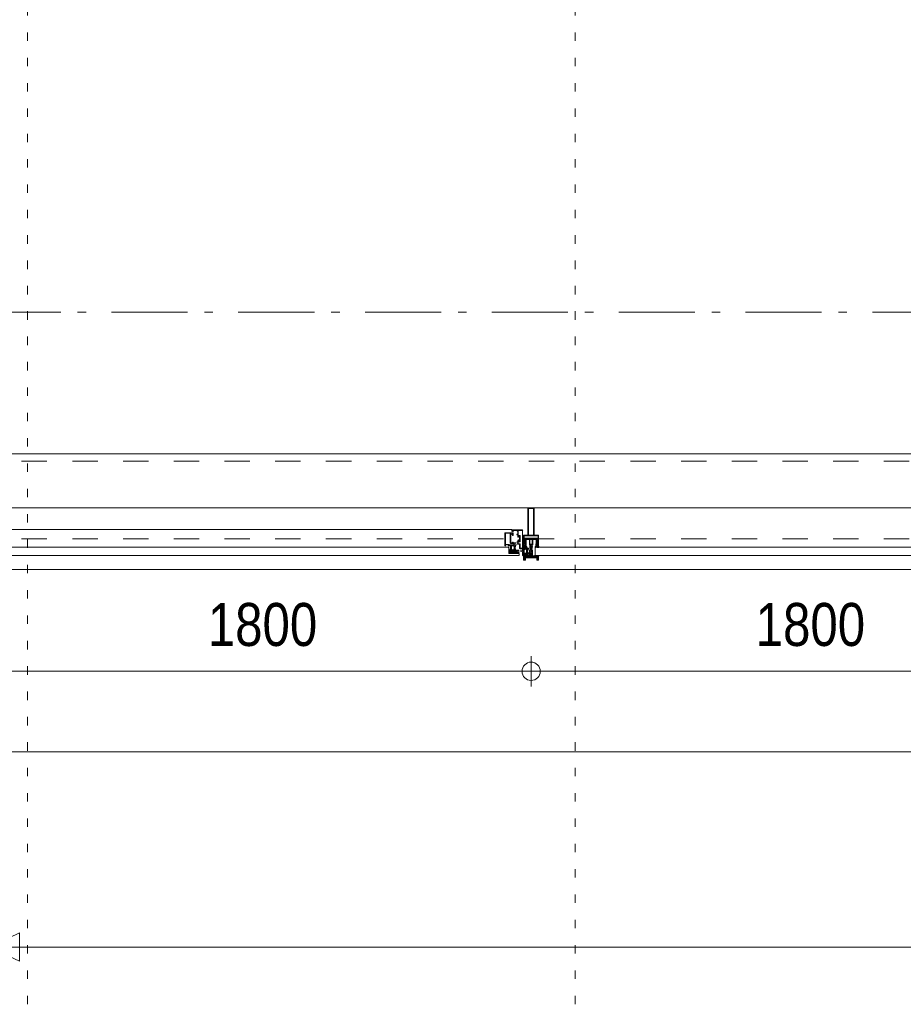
# Model space of a CAD drawing. Header units: millimetres. Extents: x 18442 to 242186, y -49554 to 63508.
# Tile 83 of 175: x 222760 to 225663, y -43033 to -39797. Entities that reach past the tile are written whole.
import ezdxf

# ---------------------------------------------------------------- set-up
doc = ezdxf.new("R2010")
doc.units = ezdxf.units.MM
doc.header["$LTSCALE"] = 400
for name, pattern in [('STYLE_01', [0.416641, 0.208282, -0.208359]), ('STYLE_05', [0.208282, 0.069427, -0.138855]), ('STYLE_06', [1.041641, 0.625, -0.208282, 0.069427, -0.138931])]:
    doc.linetypes.add(name, pattern=pattern)
for name, color, linetype, lineweight in [('1800_GRID', 9, 'STYLE_01', 9), ('Dimension-Buitengevel', 92, 'Continuous', 25), ('mat-glas', 140, 'Continuous', 15), ('None', 7, 'Continuous', 9), ('Tekst', 140, 'Continuous', 15)]:
    doc.layers.add(name, color=color, linetype=linetype, lineweight=lineweight)
doc.styles.add('Abadi MT Condensed Light', font='txt', dxfattribs={"height": 176.388889})
doc.styles.get("Standard").update_dxf_attribs({"font": 'arial.ttf'})

# ---------------------------------------------------------------- blocks, each defined once
blk = doc.blocks.new('30010-0')
at = {"layer": 'None', "color": 8, "linetype": 'Continuous', "lineweight": 5}
for p, q in [((3, 20), (3, 22)), ((3, 11), (3, 18)), ((3, 6), (3, 9)), ((4, 6), (4, 22)), ((5, 6), (5, 22)), ((6, 18), (6, 22)), ((6, 6), (6, 11)), ((7, 20), (7, 22)), ((8, 21), (8, 22)), ((8, 6), (8, 7)), ((12, 21), (12, 22)), ((12, 6), (12, 7)), ((13, 20), (13, 22)), ((13, 6), (13, 8)), ((14, 6), (14, 22)), ((15, 6), (15, 22)), ((16, 6), (16, 22)), ((17, 20), (17, 22)), ((17, 13), (17, 17)), ((17, 6), (17, 9)), ((18, 14), (18, 16)), ((19, 14), (19, 16)), ((20, 14), (20, 16)), ((21, 14), (21, 16)), ((22, 15), (22, 16)), ((23, 15), (23, 16)), ((24, 14), (24, 16)), ((25, 15), (25, 16))]:
    blk.add_line(p, q, dxfattribs=at)
at = {"layer": 'None', "color": 8, "linetype": 'Continuous', "lineweight": 5, "flags": 128}
for points in [[(20, 22), (27, 22), (28, 23), (29, 24), (29, 37), (30, 38), (34, 38), (35, 38), (36, 39), (36, 39), (36, 40), (36, 40), (36, 40), (35, 40), (35, 40), (35, 43), (36, 44), (37, 44), (38, 45), (37, 45), (35, 45), (35, 50), (34, 52), (33, 52), (33, 48), (32, 47), (30, 47), (29, 48), (29, 63), (30, 64), (32, 64), (33, 63), (33, 61), (34, 61), (35, 62), (35, 68), (37, 68), (38, 69), (37, 70), (35, 70), (35, 80), (36, 80), (36, 80), (37, 80), (37, 81), (35, 81), (35, 83), (50, 83), (50, 81), (49, 81), (49, 80), (49, 80), (50, 80), (50, 79), (51, 79), (51, 79), (52, 79), (52, 80), (51, 80), (51, 81), (52, 81), (52, 83), (54, 83), (54, 81), (54, 81), (54, 80), (54, 80), (54, 79), (54, 79), (55, 79), (55, 83), (55, 84), (54, 85), (20, 85), (19, 84), (18, 83), (18, 82), (19, 82), (19, 66), (18, 66), (18, 65), (19, 65), (19, 37), (18, 37), (18, 36), (19, 36), (19, 25), (18, 24), (1, 24), (0, 24), (0, 22), (0, 22), (1, 21), (1, 21), (1, 18), (2, 18), (2, 18), (3, 19), (3, 20), (3, 20), (3, 20), (3, 20), (2, 20), (2, 20), (2, 22), (1, 22), (2, 22), (8, 22), (8, 23), (9, 22), (9, 22), (9, 22), (7, 21), (6, 20), (7, 20), (10, 21), (13, 20), (14, 20), (13, 21), (12, 21), (12, 21), (11, 22), (11, 22), (11, 22), (12, 23), (12, 22), (19, 22), (19, 22), (18, 22), (18, 20), (18, 20), (18, 20), (17, 20), (17, 20), (17, 20), (17, 19), (18, 18), (18, 18), (19, 18), (20, 21), (20, 21), (20, 22)], [(27, 65), (27, 46), (28, 45), (33, 45), (34, 44), (34, 40), (33, 39), (28, 39), (27, 38), (27, 25), (26, 24), (21, 24), (20, 25), (20, 82), (21, 83), (33, 83), (34, 82), (34, 67), (33, 66), (28, 66)], [(9, 7), (9, 7), (8, 6), (2, 6), (2, 8), (2, 9), (3, 9), (3, 9), (3, 9), (3, 10), (3, 11), (3, 18), (3, 19), (3, 20), (3, 20), (3, 20), (3, 20), (2, 20), (2, 20), (2, 22), (8, 22), (9, 22), (9, 22), (7, 20), (6, 19), (6, 18), (6, 11), (6, 9), (7, 8), (7, 6)], [(17, 5), (17, 2), (3, 2), (3, 5)]]:
    blk.add_lwpolyline(points, close=True, dxfattribs=at)
for points in [[(20, 6), (20, 7), (20, 7), (20, 8), (19, 11), (18, 11), (18, 11), (17, 10), (17, 9), (17, 9), (18, 9), (18, 9), (18, 9), (18, 9), (18, 7), (19, 7), (19, 6), (12, 6), (12, 6), (11, 6), (11, 7), (11, 7), (13, 8), (14, 9), (13, 9), (10, 8), (7, 9), (6, 9), (7, 8), (8, 7), (8, 7), (9, 7), (9, 7), (9, 6), (8, 6), (8, 6), (2, 6), (1, 7), (2, 7), (2, 9), (2, 9), (3, 9), (3, 9), (3, 9), (3, 10), (2, 11), (2, 11), (1, 11), (0, 8), (1, 7), (0, 7), (0, 6), (0, 5), (1, 5), (1, 5), (2, 4), (2, 2), (1, 2), (0, 1), (0, 0), (1, 0), (20, 0), (20, 0), (20, 1), (19, 2), (19, 2), (19, 4), (19, 5), (19, 5), (20, 5), (20, 5), (20, 6)], [(12, 7), (12, 6), (18, 6), (18, 8), (18, 9), (18, 9), (17, 9), (17, 9), (17, 9), (17, 10), (17, 11), (17, 13), (18, 14), (20, 14), (23, 15), (23, 15), (23, 15), (23, 14), (25, 15), (26, 15), (26, 16), (26, 16), (26, 16), (18, 16), (18, 17), (17, 18), (17, 19), (17, 20), (17, 20), (18, 20), (18, 20), (18, 20), (18, 22), (12, 22), (12, 22), (12, 22), (13, 20), (14, 19), (14, 18), (14, 11), (14, 9), (13, 8), (12, 7)]]:
    blk.add_lwpolyline(points, dxfattribs=at)
blk = doc.blocks.new('30009-0')
at = {"layer": 'None', "color": 8, "linetype": 'Continuous', "lineweight": 5, "flags": 128}
for points in [[(32, 24), (34, 24), (34, 23), (34, 22), (35, 22), (36, 22), (37, 22), (37, 23), (36, 23), (36, 26), (45, 26), (45, 23), (44, 23), (44, 22), (45, 22), (47, 22), (47, 64), (46, 65), (45, 65), (21, 65), (20, 64), (20, 56), (20, 56), (22, 56), (22, 57), (22, 59), (23, 59), (23, 61), (22, 61), (22, 61), (22, 63), (22, 64), (27, 64), (28, 63), (28, 61), (27, 61), (26, 61), (26, 59), (28, 59), (28, 46), (28, 46), (28, 45), (28, 32), (22, 32), (22, 34), (22, 34), (20, 34), (20, 34), (20, 32), (12, 32), (11, 32), (11, 31), (12, 30), (13, 30), (13, 31), (16, 31), (17, 30), (17, 26), (16, 25), (16, 25), (11, 25), (11, 26), (11, 26), (10, 25), (10, 24), (10, 24), (11, 24), (12, 23), (12, 23), (12, 22), (13, 20), (13, 19), (14, 19), (15, 20), (15, 21), (15, 21), (14, 21), (14, 21), (14, 22), (14, 22), (13, 23), (13, 23), (13, 24), (19, 24), (20, 24), (20, 24), (20, 23), (20, 23), (19, 22), (18, 21), (18, 21), (22, 22), (25, 21), (25, 21), (24, 22), (23, 23), (23, 23), (23, 23), (23, 23), (23, 24), (23, 24), (24, 24), (30, 24), (30, 23), (30, 23), (29, 22), (28, 21), (28, 20), (29, 19), (30, 19), (30, 20), (31, 22), (31, 23), (31, 23), (32, 24)], [(11, 8), (9, 8), (8, 8), (2, 8), (2, 8), (2, 7), (3, 6), (3, 6), (3, 7), (6, 7), (7, 6), (7, 2), (6, 2), (2, 2), (2, 2), (1, 2), (0, 1), (0, 1), (1, 0), (31, 0), (32, 1), (32, 8), (31, 8), (31, 9), (31, 9), (30, 12), (30, 12), (29, 12), (28, 11), (28, 10), (29, 10), (29, 10), (29, 10), (29, 10), (30, 9), (30, 8), (30, 8), (24, 8), (23, 7), (23, 8), (23, 8), (23, 8), (24, 9), (25, 10), (25, 10), (22, 9), (18, 10), (18, 10), (19, 9), (20, 9), (20, 9), (20, 8), (20, 8), (20, 8), (20, 7), (19, 8), (13, 8), (13, 8), (13, 9), (14, 10), (14, 10), (14, 10), (14, 10), (15, 10), (15, 11), (14, 12), (13, 12), (13, 12), (12, 9), (12, 9), (12, 8), (11, 8)], [(8, 2), (8, 6), (30, 6), (30, 2), (8, 2)], [(20, 23), (20, 24), (20, 24), (14, 24), (14, 22), (14, 22), (14, 21), (14, 21), (15, 21), (15, 21), (14, 19), (14, 12), (15, 11), (15, 10), (15, 10), (14, 10), (14, 10), (14, 10), (14, 10), (14, 8), (20, 8), (20, 8), (20, 8), (18, 10), (18, 8), (18, 10), (18, 11), (17, 12), (17, 20), (17, 21), (18, 21), (20, 23)], [(23, 23), (23, 24), (23, 24), (29, 24), (29, 22), (29, 22), (29, 21), (29, 21), (28, 21), (28, 21), (29, 19), (29, 12), (28, 11), (28, 10), (28, 10), (29, 10), (29, 10), (29, 10), (29, 10), (29, 8), (23, 8), (23, 8), (23, 8), (25, 10), (25, 8), (25, 10), (26, 11), (26, 12), (26, 20), (26, 21), (25, 21), (23, 23)]]:
    blk.add_lwpolyline(points, dxfattribs=at)
blk.add_lwpolyline([(30, 32), (30, 63), (31, 64), (44, 64), (45, 63), (45, 28), (44, 27), (35, 27), (34, 26), (33, 25), (19, 25), (18, 26), (18, 29), (19, 30), (28, 30), (29, 31)], close=True, dxfattribs=at)
blk = doc.blocks.new('*U654')
at = {"layer": 'None', "color": 4, "linetype": 'Continuous', "lineweight": 15}
blk.add_line((44973.1, -35284), (44972.1, -35283), dxfattribs=at)
at = {"layer": 'None', "color": 7, "xscale": -1}
for name, p in [('30010-0', (45037.1, -35310)), ('30009-0', (45007.1, -35300))]:
    blk.add_blockref(name, p, dxfattribs=at)
blk = doc.blocks.new('*U655')
at = {"layer": 'None', "color": 8, "lineweight": 5, "flags": 128}
for points in [[(45030.9, -35283), (45030.9, -35283, 0.390793), (45032.5, -35281.7), (45032.5, -35281.7, 0.390793), (45031.3, -35280), (45031.3, -35280, -0.352623), (45029.7, -35278.1), (45029.7, -35271.3), (45029.7, -35271.3, 0.414214), (45029.4, -35271), (45028.2, -35271), (45027.7, -35271.2), (45027.7, -35271.2, -0.520293), (45027.4, -35271), (45027.4, -35268.3), (45027.5, -35268.2), (45027.5, -35266.2), (45027.5, -35266.2, -0.577863), (45027.6, -35265.9), (45027.7, -35265.9), (45027.7, -35265.9, 0.366605), (45028, -35265.7), (45028, -35265.7, 0.366605), (45027.8, -35265.3), (45027.8, -35265.3, -0.130834), (45026.5, -35264.3), (45026.5, -35264.3, 0.439074), (45025, -35264.3), (45025, -35264.3, -0.133252), (45023.7, -35265.3), (45023.7, -35265.3, 0.366605), (45023.5, -35265.7), (45023.5, -35265.7, 0.366605), (45023.8, -35265.9), (45023.9, -35265.9), (45023.9, -35265.9, -0.577455), (45023.9, -35266.2), (45023.9, -35268.2), (45024.1, -35268.3), (45024.1, -35271), (45024.1, -35271, -0.52048), (45023.8, -35271.2), (45023.3, -35271), (45021, -35271), (45021, -35271, 0.414214), (45020.7, -35271.3), (45020.7, -35279.1), (45020.7, -35279.1, -0.255976), (45019.8, -35280.8), (45019.8, -35280.8, 0.749676), (45020.5, -35283), (45024.5, -35283), (45024.5, -35283, 0.414214), (45026.5, -35281), (45026.5, -35281, -0.402808), (45027, -35280.5), (45027, -35280.5, -0.402808), (45027.5, -35281), (45027.5, -35281, 0.233259), (45027.8, -35281.3), (45031.1, -35281.8), (45031.1, -35281.8, -0.419014), (45031.2, -35281.9), (45031.2, -35281.9, -0.419014), (45031.1, -35282), (45029.8, -35282), (45029.8, -35282, 0.414214), (45029.3, -35282.5), (45029.3, -35282.5, 0.414214), (45029.8, -35283)], [(45020.7, -35270.8), (45020.7, -35255), (45022.6, -35255), (45068.8, -35255), (45070.7, -35255), (45070.7, -35270.8), (45067.9, -35270.8), (45067.9, -35266.2), (45068.4, -35266.2), (45068.4, -35264.8), (45067.9, -35264.8), (45067.9, -35262.9), (45067.6, -35262.7), (45067.6, -35258.5), (45067.6, -35258.5, 0.414214), (45065.9, -35256.8), (45065.9, -35256.8), (45065.9, -35256.8, 0.414214), (45064.2, -35258.5), (45064.2, -35262.7), (45063.9, -35262.9), (45063.9, -35264.8), (45063.4, -35264.8), (45063.4, -35266.2), (45063.9, -35266.2), (45063.9, -35270.8), (45062.1, -35270.8), (45062.1, -35258), (45062.1, -35258, 0.414214), (45060.9, -35256.8), (45060.9, -35256.8), (45052.3, -35256.8), (45052.3, -35256.8, 0.414214), (45051.1, -35258), (45051.1, -35275), (45049.7, -35275), (45049.7, -35277.8), (45050.1, -35278.2), (45049.7, -35278.6), (45049.7, -35279.2), (45050.1, -35279.6), (45049.7, -35280), (45049.7, -35280.6), (45050.1, -35281), (45049.7, -35282), (45049.7, -35286.8), (45048, -35286.8), (45048, -35276), (45048, -35276, 0.414214), (45045.8, -35273.8), (45045.7, -35273.8), (45045.7, -35273.8, 0.414214), (45043.5, -35276), (45043.5, -35286.8), (45041.8, -35286.8), (45041.8, -35282), (45041.4, -35281), (45041.8, -35280.6), (45041.8, -35280), (45041.4, -35279.6), (45041.8, -35279.2), (45041.8, -35278.6), (45041.4, -35278.2), (45041.8, -35277.8), (45041.8, -35275), (45040.4, -35275), (45040.4, -35258), (45040.4, -35258, 0.414214), (45039.2, -35256.8), (45039.2, -35256.8), (45030.6, -35256.8), (45030.6, -35256.8, 0.414214), (45029.4, -35258), (45029.4, -35270.8), (45027.5, -35270.8), (45027.5, -35266.2), (45028, -35266.2), (45028, -35264.8), (45027.5, -35264.8), (45027.5, -35262.9), (45027.3, -35262.7), (45027.3, -35258.5), (45027.3, -35258.5, 0.414214), (45025.6, -35256.8), (45025.6, -35256.8), (45025.6, -35256.8, 0.414214), (45023.9, -35258.5), (45023.9, -35262.7), (45023.6, -35262.9), (45023.6, -35264.8), (45023.1, -35264.8), (45023.1, -35266.2), (45023.6, -35266.2), (45023.6, -35270.8)], [(45024.7, -35266, -0.29188), (45024.9, -35265.5), (45025.4, -35265.1), (45025.4, -35265.1, -0.344328), (45026, -35265.1), (45026.5, -35265.5), (45026.5, -35265.5, -0.29188), (45026.7, -35266), (45026.3, -35267.7), (45026.3, -35267.7, -0.348796), (45025.7, -35268.2), (45025.7, -35268.2, -0.348796), (45025.1, -35267.7), (45024.7, -35266)], [(45060.6, -35283), (45060.6, -35283, -0.390793), (45059, -35281.7), (45059, -35281.7, -0.390793), (45060.2, -35280), (45060.2, -35280, 0.352623), (45061.7, -35278.1), (45061.7, -35271.3), (45061.7, -35271.3, -0.414214), (45062, -35271), (45063.3, -35271), (45063.8, -35271.2), (45063.8, -35271.2, 0.520293), (45064.1, -35271), (45064.1, -35268.3), (45063.9, -35268.2), (45063.9, -35266.2), (45063.9, -35266.2, 0.577863), (45063.9, -35265.9), (45063.8, -35265.9), (45063.8, -35265.9, -0.366605), (45063.5, -35265.7), (45063.5, -35265.7, -0.366605), (45063.7, -35265.3), (45063.7, -35265.3, 0.130834), (45065, -35264.3), (45065, -35264.3, -0.439074), (45066.5, -35264.3), (45066.5, -35264.3, 0.133252), (45067.8, -35265.3), (45067.8, -35265.3, -0.366605), (45068, -35265.7), (45068, -35265.7, -0.366605), (45067.7, -35265.9), (45067.6, -35265.9), (45067.6, -35265.9, 0.577455), (45067.5, -35266.2), (45067.5, -35268.2), (45067.4, -35268.3), (45067.4, -35271), (45067.4, -35271, 0.52048), (45067.7, -35271.2), (45068.2, -35271), (45070.4, -35271), (45070.4, -35271, -0.414214), (45070.7, -35271.3), (45070.7, -35279.1), (45070.7, -35279.1, 0.255976), (45071.7, -35280.8), (45071.7, -35280.8, -0.749676), (45071, -35283), (45066.9, -35283), (45066.9, -35283, -0.414214), (45064.9, -35281), (45064.9, -35281, 0.402808), (45064.5, -35280.5), (45064.5, -35280.5, 0.402808), (45063.9, -35281), (45063.9, -35281, -0.233259), (45063.7, -35281.3), (45060.4, -35281.8), (45060.4, -35281.8, 0.419014), (45060.3, -35281.9), (45060.3, -35281.9, 0.419014), (45060.4, -35282), (45061.7, -35282), (45061.7, -35282, -0.414214), (45062.2, -35282.5), (45062.2, -35282.5, -0.414214), (45061.7, -35283)], [(45066.7, -35266, 0.29188), (45066.5, -35265.5), (45066, -35265.1), (45066, -35265.1, 0.344328), (45065.4, -35265.1), (45064.9, -35265.5), (45064.9, -35265.5, 0.29188), (45064.7, -35266), (45065.1, -35267.7), (45065.1, -35267.7, 0.348796), (45065.7, -35268.2), (45065.7, -35268.2, 0.348796), (45066.3, -35267.7), (45066.7, -35266)], [(45025, -35280), (45025, -35280, -0.552342), (45025.6, -35281.2), (45025.6, -35281.2, -0.263556), (45023.9, -35282.2), (45020.4, -35282.2), (45020.4, -35282.2, -0.437017), (45020.1, -35281.9), (45020.1, -35281.9, -0.437017), (45020.4, -35281.6), (45020.4, -35281.6, 0.396568), (45022.1, -35280.3), (45022.1, -35280.3, -0.418874), (45022.6, -35279.8)], [(45022.7, -35274.1), (45022.7, -35274.1, -0.414214), (45023.6, -35273.2), (45023.6, -35273.2, -0.414214), (45024.4, -35274.1), (45024.4, -35277), (45024.4, -35277, -0.414214), (45023.6, -35277.8), (45023.6, -35277.8, -0.414214), (45022.7, -35277)], [(45026.9, -35277.8, -0.414214), (45026, -35277), (45026, -35274.1), (45026, -35274.1, -0.414214), (45026.9, -35273.2), (45026.9, -35273.2, -0.414214), (45027.7, -35274.1), (45027.7, -35277), (45027.7, -35277, -0.414214), (45026.9, -35277.8)], [(45064.6, -35277.8, 0.414214), (45065.4, -35277), (45065.4, -35274.1), (45065.4, -35274.1, 0.414214), (45064.6, -35273.2), (45064.6, -35273.2, 0.414214), (45063.7, -35274.1), (45063.7, -35277), (45063.7, -35277, 0.414214), (45064.6, -35277.8)], [(45066.5, -35280), (45066.5, -35280, 0.552342), (45065.9, -35281.2), (45065.9, -35281.2, 0.263556), (45067.6, -35282.2), (45071.1, -35282.2), (45071.1, -35282.2, 0.437017), (45071.4, -35281.9), (45071.4, -35281.9, 0.437017), (45071.1, -35281.6), (45071.1, -35281.6, -0.396568), (45069.4, -35280.3), (45069.4, -35280.3, 0.418874), (45068.9, -35279.8)], [(45068.7, -35274.1), (45068.7, -35274.1, 0.414214), (45067.9, -35273.2), (45067.9, -35273.2, 0.414214), (45067, -35274.1), (45067, -35277), (45067, -35277, 0.414214), (45067.9, -35277.8), (45067.9, -35277.8, 0.414214), (45068.7, -35277)]]:
    blk.add_lwpolyline(points, format="xyb", close=True, dxfattribs=at)
blk.add_lwpolyline([(45041.7, -35256.8), (45041.7, -35272.5), (45049.8, -35272.5), (45049.8, -35256.8)], close=True, dxfattribs=at)
blk = doc.blocks.new('*U656')
at = {"layer": 'None', "color": 7}
blk.add_blockref('*U655', (0, 0), dxfattribs=at)
blk = doc.blocks.new('*U657')
at = {"layer": 'None', "color": 8, "linetype": 'Continuous', "lineweight": 5, "flags": 128}
for points in [[(45055.7, -35153), (45035.7, -35153), (45035.7, -35243), (45020.7, -35243), (45020.7, -35255), (45070.7, -35255), (45070.7, -35243), (45055.7, -35243)], [(45053.7, -35155), (45053.7, -35243), (45037.7, -35243), (45037.7, -35155)], [(45037.7, -35245), (45053.7, -35245), (45068.7, -35245), (45068.7, -35253), (45022.7, -35253), (45022.7, -35245)]]:
    blk.add_lwpolyline(points, close=True, dxfattribs=at)
blk = doc.blocks.new('*U658')
at = {"layer": 'None', "color": 7}
for name in ['*U657', '*U656']:
    blk.add_blockref(name, (0, 0), dxfattribs=at)
blk = doc.blocks.new('*U659')
at = {"layer": 'None', "color": 8, "linetype": 'Continuous', "lineweight": 5}
for p, q in [((45023.7, -35317.1), (45022.7, -35313.1)), ((45022.7, -35313.1), (45044.7, -35313.1)), ((45022.7, -35318.1), (45023.7, -35317.1)), ((45023.7, -35320.1), (45022.7, -35318.1)), ((45023.7, -35321.1), (45023.7, -35320.1)), ((45024.7, -35323.1), (45023.7, -35321.1)), ((45025.7, -35323.1), (45024.7, -35323.1)), ((45025.7, -35315.1), (45025.7, -35316.1)), ((45065.7, -35315.1), (45025.7, -35315.1)), ((45025.7, -35316.1), (45025.7, -35322.1)), ((45025.7, -35322.1), (45025.7, -35323.1)), ((45044.7, -35312.1), (45045.7, -35311.1)), ((45044.7, -35313.1), (45044.7, -35312.1)), ((45045.7, -35311.1), (45047.7, -35312.1)), ((45047.7, -35312.1), (45047.7, -35313.1)), ((45047.7, -35313.1), (45069.7, -35313.1)), ((45066.7, -35316.1), (45065.7, -35315.1)), ((45066.7, -35322.1), (45066.7, -35316.1)), ((45066.7, -35323.1), (45066.7, -35322.1)), ((45067.7, -35323.1), (45066.7, -35323.1)), ((45068.7, -35320.1), (45067.7, -35321.1)), ((45067.7, -35321.1), (45067.7, -35323.1)), ((45069.7, -35313.1), (45068.7, -35317.1)), ((45068.7, -35317.1), (45069.7, -35318.1)), ((45069.7, -35318.1), (45068.7, -35320.1))]:
    blk.add_line(p, q, dxfattribs=at)
at = {"layer": 'None', "color": 8, "linetype": 'Continuous', "lineweight": 5, "flags": 128}
blk.add_lwpolyline([(45022.7, -35313.1), (45044.7, -35313.1), (45044.7, -35312.1), (45045.7, -35311.1), (45047.7, -35312.1), (45047.7, -35313.1), (45069.7, -35313.1), (45068.7, -35317.1), (45068.7, -35317.1), (45068.7, -35317.1), (45069.7, -35318.1), (45069.7, -35318.1), (45068.7, -35320.1), (45067.7, -35321.1), (45067.7, -35323.1), (45066.7, -35323.1), (45066.7, -35323.1), (45066.7, -35322.1), (45066.7, -35316.1), (45065.7, -35315.1), (45025.7, -35315.1), (45025.7, -35316.1), (45025.7, -35322.1), (45025.7, -35323.1), (45024.7, -35323.1), (45024.7, -35323.1), (45023.7, -35321.1), (45023.7, -35320.1), (45022.7, -35318.1), (45022.7, -35318.1), (45023.7, -35317.1), (45023.7, -35317.1), (45023.7, -35317.1)], close=True, dxfattribs=at)
at = {"layer": 'None', "color": 0, "flags": 1}
blk.add_attdef('GRUPPE', (45022.7, -35330.8), '', height=4.23, dxfattribs=at)
blk = doc.blocks.new('*U660')
at = {"layer": 'None', "color": 8, "linetype": 'Continuous', "lineweight": 5}
for p, q in [((45040.7, -35291.1), (45042.7, -35291.1)), ((45040.7, -35308.1), (45040.7, -35291.1)), ((45041.7, -35293.1), (45041.7, -35296.1)), ((45042.7, -35293.1), (45041.7, -35293.1)), ((45041.7, -35296.1), (45042.7, -35297.1)), ((45042.7, -35291.1), (45043.7, -35290.1)), ((45043.7, -35293.1), (45042.7, -35293.1)), ((45042.7, -35296.1), (45043.7, -35296.1)), ((45042.7, -35297.1), (45042.7, -35296.1)), ((45043.7, -35280.1), (45044.7, -35279.1)), ((45043.7, -35281.1), (45043.7, -35280.1)), ((45043.7, -35283.1), (45043.7, -35281.1)), ((45043.7, -35284.1), (45043.7, -35283.1)), ((45043.7, -35286.1), (45043.7, -35284.1)), ((45043.7, -35288.1), (45043.7, -35286.1)), ((45043.7, -35289.1), (45043.7, -35288.1)), ((45043.7, -35290.1), (45043.7, -35289.1)), ((45045.7, -35292.1), (45043.7, -35293.1)), ((45043.7, -35296.1), (45045.7, -35295.1)), ((45044.7, -35279.1), (45045.7, -35278.1)), ((45045.7, -35279.1), (45044.7, -35280.1)), ((45044.7, -35280.1), (45044.7, -35282.1)), ((45044.7, -35282.1), (45044.7, -35283.1)), ((45044.7, -35283.1), (45044.7, -35284.1)), ((45044.7, -35284.1), (45044.7, -35286.1)), ((45044.7, -35286.1), (45044.7, -35287.1)), ((45044.7, -35287.1), (45044.7, -35288.1)), ((45044.7, -35288.1), (45044.7, -35290.1)), ((45044.7, -35290.1), (45045.7, -35291.1)), ((45045.7, -35278.1), (45046.7, -35279.1)), ((45046.7, -35280.1), (45045.7, -35279.1)), ((45045.7, -35291.1), (45046.7, -35290.1)), ((45046.7, -35293.1), (45045.7, -35292.1)), ((45045.7, -35295.1), (45047.7, -35296.1)), ((45046.7, -35279.1), (45047.7, -35280.1)), ((45046.7, -35282.1), (45046.7, -35280.1)), ((45046.7, -35283.1), (45046.7, -35282.1)), ((45046.7, -35284.1), (45046.7, -35283.1)), ((45046.7, -35286.1), (45046.7, -35284.1)), ((45046.7, -35288.1), (45046.7, -35286.1)), ((45046.7, -35290.1), (45046.7, -35288.1)), ((45048.7, -35293.1), (45046.7, -35293.1)), ((45047.7, -35280.1), (45047.7, -35281.1)), ((45047.7, -35281.1), (45047.7, -35283.1)), ((45047.7, -35283.1), (45047.7, -35284.1)), ((45047.7, -35284.1), (45047.7, -35286.1)), ((45047.7, -35286.1), (45047.7, -35288.1)), ((45047.7, -35288.1), (45047.7, -35289.1)), ((45047.7, -35289.1), (45047.7, -35290.1)), ((45047.7, -35290.1), (45048.7, -35291.1)), ((45047.7, -35296.1), (45048.7, -35296.1)), ((45048.7, -35291.1), (45050.7, -35291.1)), ((45049.7, -35293.1), (45048.7, -35293.1)), ((45048.7, -35297.1), (45049.7, -35296.1)), ((45048.7, -35296.1), (45048.7, -35297.1)), ((45049.7, -35296.1), (45049.7, -35293.1)), ((45050.7, -35291.1), (45050.7, -35308.1)), ((45040.7, -35309.1), (45040.7, -35308.1)), ((45041.7, -35309.1), (45040.7, -35309.1)), ((45042.7, -35302.1), (45041.7, -35303.1)), ((45041.7, -35303.1), (45041.7, -35307.1)), ((45041.7, -35307.1), (45042.7, -35307.1)), ((45042.7, -35309.1), (45041.7, -35309.1)), ((45044.7, -35300.1), (45042.7, -35302.1)), ((45042.7, -35307.1), (45042.7, -35308.1)), ((45042.7, -35308.1), (45042.7, -35309.1)), ((45046.7, -35300.1), (45044.7, -35300.1)), ((45048.7, -35302.1), (45046.7, -35300.1)), ((45049.7, -35303.1), (45048.7, -35302.1)), ((45048.7, -35307.1), (45049.7, -35307.1)), ((45048.7, -35308.1), (45048.7, -35307.1)), ((45048.7, -35309.1), (45048.7, -35308.1)), ((45049.7, -35309.1), (45048.7, -35309.1)), ((45049.7, -35307.1), (45049.7, -35303.1)), ((45050.7, -35309.1), (45049.7, -35309.1)), ((45050.7, -35308.1), (45050.7, -35309.1))]:
    blk.add_line(p, q, dxfattribs=at)
at = {"layer": 'None', "color": 8, "linetype": 'Continuous', "lineweight": 5, "flags": 128}
for points in [[(45050.7, -35291.1), (45050.7, -35308.1), (45050.7, -35309.1), (45049.7, -35309.1), (45048.7, -35309.1), (45048.7, -35308.1), (45048.7, -35307.1), (45048.7, -35307.1), (45049.7, -35307.1), (45049.7, -35303.1), (45048.7, -35302.1), (45046.7, -35300.1), (45044.7, -35300.1), (45042.7, -35302.1), (45041.7, -35303.1), (45041.7, -35307.1), (45042.7, -35307.1), (45042.7, -35307.1), (45042.7, -35308.1), (45042.7, -35309.1), (45041.7, -35309.1), (45040.7, -35309.1), (45040.7, -35308.1), (45040.7, -35291.1), (45042.7, -35291.1), (45043.7, -35290.1), (45043.7, -35289.1), (45043.7, -35288.1), (45043.7, -35286.1), (45043.7, -35284.1), (45043.7, -35284.1), (45043.7, -35284.1), (45043.7, -35283.1), (45043.7, -35281.1), (45043.7, -35280.1), (45044.7, -35279.1), (45044.7, -35279.1), (45045.7, -35278.1), (45046.7, -35279.1), (45046.7, -35279.1), (45047.7, -35280.1), (45047.7, -35281.1), (45047.7, -35283.1), (45047.7, -35284.1), (45047.7, -35284.1), (45047.7, -35284.1), (45047.7, -35286.1), (45047.7, -35288.1), (45047.7, -35289.1), (45047.7, -35290.1), (45048.7, -35291.1)], [(45042.7, -35293.1), (45041.7, -35293.1), (45041.7, -35296.1), (45042.7, -35297.1), (45042.7, -35297.1), (45042.7, -35296.1), (45043.7, -35296.1), (45045.7, -35295.1), (45047.7, -35296.1), (45048.7, -35296.1), (45048.7, -35297.1), (45049.7, -35296.1), (45049.7, -35293.1), (45048.7, -35293.1), (45046.7, -35293.1), (45045.7, -35292.1), (45043.7, -35293.1)]]:
    blk.add_lwpolyline(points, close=True, dxfattribs=at)
blk.add_lwpolyline([(45044.7, -35290.1), (45045.7, -35291.1), (45046.7, -35290.1), (45046.7, -35288.1), (45046.7, -35288.1), (45046.7, -35286.1), (45046.7, -35284.1), (45046.7, -35283.1), (45046.7, -35283.1), (45046.7, -35282.1), (45046.7, -35282.1), (45046.7, -35280.1), (45045.7, -35279.1), (45044.7, -35280.1), (45044.7, -35282.1), (45044.7, -35282.1), (45044.7, -35283.1), (45044.7, -35283.1), (45044.7, -35284.1), (45044.7, -35286.1), (45044.7, -35287.1), (45044.7, -35287.1), (45044.7, -35288.1), (45044.7, -35288.1), (45044.7, -35290.1)], dxfattribs=at)
at = {"layer": 'None', "color": 0, "flags": 1}
blk.add_attdef('GRUPPE', (45040.7, -35316.8), '', height=4.23, dxfattribs=at)
blk = doc.blocks.new('*U661')
at = {"layer": 'None', "color": 8, "linetype": 'Continuous', "lineweight": 5}
for p, q in [((45018.7, -35310.1), (45018.7, -35311.1)), ((45020.7, -35310.1), (45018.7, -35310.1)), ((45018.7, -35311.1), (45019.7, -35311.1)), ((45019.7, -35311.1), (45020.7, -35313.1)), ((45022.7, -35311.1), (45020.7, -35310.1)), ((45020.7, -35313.1), (45043.7, -35313.1)), ((45023.7, -35310.1), (45022.7, -35311.1)), ((45024.7, -35311.1), (45023.7, -35310.1)), ((45025.7, -35310.1), (45024.7, -35311.1)), ((45026.7, -35311.1), (45025.7, -35310.1)), ((45027.7, -35310.1), (45026.7, -35311.1)), ((45028.7, -35310.1), (45027.7, -35310.1)), ((45028.7, -35311.1), (45028.7, -35310.1)), ((45029.7, -35311.1), (45028.7, -35311.1)), ((45029.7, -35310.1), (45029.7, -35311.1)), ((45030.7, -35310.1), (45029.7, -35310.1)), ((45030.7, -35311.1), (45030.7, -35310.1)), ((45031.7, -35311.1), (45030.7, -35311.1)), ((45031.7, -35310.1), (45031.7, -35311.1)), ((45032.7, -35310.1), (45031.7, -35310.1)), ((45034.7, -35311.1), (45032.7, -35310.1)), ((45040.7, -35311.1), (45034.7, -35311.1)), ((45042.7, -35311.1), (45040.7, -35311.1)), ((45041.7, -35305.1), (45042.7, -35306.1)), ((45042.7, -35305.1), (45041.7, -35305.1)), ((45044.7, -35302.1), (45042.7, -35305.1)), ((45042.7, -35306.1), (45043.7, -35306.1)), ((45043.7, -35308.1), (45042.7, -35310.1)), ((45042.7, -35310.1), (45042.7, -35311.1)), ((45043.7, -35306.1), (45043.7, -35308.1)), ((45043.7, -35313.1), (45044.7, -35312.1)), ((45045.7, -35302.1), (45044.7, -35302.1)), ((45044.7, -35304.1), (45045.7, -35303.1)), ((45044.7, -35308.1), (45044.7, -35304.1)), ((45045.7, -35309.1), (45044.7, -35308.1)), ((45044.7, -35312.1), (45045.7, -35311.1)), ((45046.7, -35302.1), (45045.7, -35302.1)), ((45045.7, -35303.1), (45046.7, -35304.1)), ((45046.7, -35308.1), (45045.7, -35309.1)), ((45045.7, -35311.1), (45046.7, -35312.1)), ((45048.7, -35305.1), (45046.7, -35302.1)), ((45046.7, -35304.1), (45046.7, -35308.1)), ((45046.7, -35312.1), (45047.7, -35313.1)), ((45047.7, -35306.1), (45048.7, -35306.1)), ((45047.7, -35308.1), (45047.7, -35306.1)), ((45048.7, -35310.1), (45047.7, -35308.1)), ((45047.7, -35313.1), (45070.7, -35313.1)), ((45049.7, -35305.1), (45048.7, -35305.1)), ((45048.7, -35306.1), (45049.7, -35305.1)), ((45048.7, -35311.1), (45048.7, -35310.1)), ((45050.7, -35311.1), (45048.7, -35311.1)), ((45056.7, -35311.1), (45050.7, -35311.1)), ((45058.7, -35310.1), (45056.7, -35311.1)), ((45059.7, -35310.1), (45058.7, -35310.1)), ((45059.7, -35311.1), (45059.7, -35310.1)), ((45060.7, -35311.1), (45059.7, -35311.1)), ((45060.7, -35310.1), (45060.7, -35311.1)), ((45061.7, -35310.1), (45060.7, -35310.1)), ((45061.7, -35311.1), (45061.7, -35310.1)), ((45062.7, -35311.1), (45061.7, -35311.1)), ((45062.7, -35310.1), (45062.7, -35311.1)), ((45063.7, -35310.1), (45062.7, -35310.1)), ((45064.7, -35311.1), (45063.7, -35310.1)), ((45065.7, -35310.1), (45064.7, -35311.1)), ((45066.7, -35311.1), (45065.7, -35310.1)), ((45067.7, -35310.1), (45066.7, -35311.1)), ((45068.7, -35311.1), (45067.7, -35310.1)), ((45069.7, -35311.1), (45068.7, -35311.1)), ((45070.7, -35310.1), (45069.7, -35311.1)), ((45072.7, -35310.1), (45070.7, -35310.1)), ((45070.7, -35312.1), (45071.7, -35311.1)), ((45070.7, -35313.1), (45070.7, -35312.1)), ((45071.7, -35311.1), (45072.7, -35311.1)), ((45072.7, -35311.1), (45072.7, -35310.1))]:
    blk.add_line(p, q, dxfattribs=at)
at = {"layer": 'None', "color": 8, "linetype": 'Continuous', "lineweight": 5, "flags": 128}
blk.add_lwpolyline([(45070.7, -35313.1), (45070.7, -35312.1), (45071.7, -35311.1), (45072.7, -35311.1), (45072.7, -35310.1), (45072.7, -35310.1), (45072.7, -35310.1), (45072.7, -35310.1), (45072.7, -35310.1), (45072.7, -35310.1), (45070.7, -35310.1), (45069.7, -35311.1), (45068.7, -35311.1), (45067.7, -35310.1), (45067.7, -35310.1), (45067.7, -35310.1), (45067.7, -35310.1), (45067.7, -35310.1), (45066.7, -35311.1), (45066.7, -35311.1), (45066.7, -35311.1), (45066.7, -35311.1), (45066.7, -35311.1), (45065.7, -35310.1), (45065.7, -35310.1), (45065.7, -35310.1), (45065.7, -35310.1), (45065.7, -35310.1), (45064.7, -35311.1), (45064.7, -35311.1), (45064.7, -35311.1), (45064.7, -35311.1), (45063.7, -35310.1), (45063.7, -35310.1), (45063.7, -35310.1), (45063.7, -35310.1), (45062.7, -35310.1), (45062.7, -35311.1), (45062.7, -35311.1), (45061.7, -35311.1), (45061.7, -35311.1), (45061.7, -35310.1), (45061.7, -35310.1), (45061.7, -35310.1), (45060.7, -35310.1), (45060.7, -35310.1), (45060.7, -35311.1), (45060.7, -35311.1), (45059.7, -35311.1), (45059.7, -35311.1), (45059.7, -35311.1), (45059.7, -35310.1), (45059.7, -35310.1), (45058.7, -35310.1), (45058.7, -35310.1), (45058.7, -35310.1), (45058.7, -35310.1), (45056.7, -35311.1), (45050.7, -35311.1), (45048.7, -35311.1), (45048.7, -35310.1), (45047.7, -35308.1), (45047.7, -35306.1), (45047.7, -35306.1), (45047.7, -35306.1), (45048.7, -35306.1), (45048.7, -35306.1), (45049.7, -35305.1), (45048.7, -35305.1), (45046.7, -35302.1), (45045.7, -35302.1), (45044.7, -35302.1), (45042.7, -35305.1), (45041.7, -35305.1), (45042.7, -35306.1), (45042.7, -35306.1), (45043.7, -35306.1), (45043.7, -35306.1), (45043.7, -35306.1), (45043.7, -35308.1), (45042.7, -35310.1), (45042.7, -35311.1), (45040.7, -35311.1), (45034.7, -35311.1), (45032.7, -35310.1), (45032.7, -35310.1), (45032.7, -35310.1), (45032.7, -35310.1), (45031.7, -35310.1), (45031.7, -35310.1), (45031.7, -35311.1), (45031.7, -35311.1), (45031.7, -35311.1), (45030.7, -35311.1), (45030.7, -35310.1), (45030.7, -35310.1), (45029.7, -35310.1), (45029.7, -35310.1), (45029.7, -35310.1), (45029.7, -35311.1), (45029.7, -35311.1), (45028.7, -35311.1), (45028.7, -35311.1), (45028.7, -35310.1), (45027.7, -35310.1), (45027.7, -35310.1), (45027.7, -35310.1), (45027.7, -35310.1), (45026.7, -35311.1), (45026.7, -35311.1), (45026.7, -35311.1), (45026.7, -35311.1), (45026.7, -35311.1), (45025.7, -35310.1), (45025.7, -35310.1), (45025.7, -35310.1), (45025.7, -35310.1), (45025.7, -35310.1), (45024.7, -35311.1), (45024.7, -35311.1), (45024.7, -35311.1), (45024.7, -35311.1), (45024.7, -35311.1), (45023.7, -35310.1), (45023.7, -35310.1), (45023.7, -35310.1), (45023.7, -35310.1), (45023.7, -35310.1), (45022.7, -35311.1), (45022.7, -35311.1), (45020.7, -35310.1), (45018.7, -35310.1), (45018.7, -35310.1), (45018.7, -35310.1), (45018.7, -35310.1), (45018.7, -35310.1), (45018.7, -35310.1), (45018.7, -35311.1), (45019.7, -35311.1), (45020.7, -35313.1), (45043.7, -35313.1), (45043.7, -35313.1), (45044.7, -35312.1), (45045.7, -35311.1), (45046.7, -35312.1), (45047.7, -35313.1), (45047.7, -35313.1), (45070.7, -35313.1)], dxfattribs=at)
blk.add_lwpolyline([(45044.7, -35304.1), (45045.7, -35303.1), (45046.7, -35304.1), (45046.7, -35308.1), (45045.7, -35309.1), (45044.7, -35308.1)], close=True, dxfattribs=at)
at = {"layer": 'None', "color": 0, "flags": 1}
blk.add_attdef('GRUPPE', (45018.7, -35320.8), '', height=4.23, dxfattribs=at)
blk = doc.blocks.new('*U662')
at = {"layer": 'None', "color": 8, "linetype": 'Continuous', "lineweight": 5}
for p, q in [((45020.7, -35313.1), (45020.7, -35325.1)), ((45021.7, -35313.1), (45020.7, -35313.1)), ((45020.7, -35325.1), (45027.7, -35325.1)), ((45022.7, -35317.1), (45021.7, -35313.1)), ((45021.7, -35317.1), (45022.7, -35317.1)), ((45021.7, -35324.1), (45021.7, -35317.1)), ((45026.7, -35324.1), (45021.7, -35324.1)), ((45026.7, -35316.1), (45026.7, -35324.1)), ((45065.7, -35316.1), (45026.7, -35316.1)), ((45027.7, -35317.1), (45064.7, -35317.1)), ((45027.7, -35325.1), (45027.7, -35317.1)), ((45064.7, -35317.1), (45064.7, -35325.1)), ((45064.7, -35325.1), (45070.7, -35325.1)), ((45065.7, -35324.1), (45065.7, -35316.1)), ((45069.7, -35324.1), (45065.7, -35324.1)), ((45069.7, -35313.1), (45068.7, -35317.1)), ((45068.7, -35317.1), (45069.7, -35318.1)), ((45070.7, -35313.1), (45069.7, -35313.1)), ((45069.7, -35318.1), (45069.7, -35324.1)), ((45070.7, -35325.1), (45070.7, -35313.1))]:
    blk.add_line(p, q, dxfattribs=at)
blk.add_lwpolyline([(45070.7, -35313.1), (45069.7, -35313.1), (45068.7, -35317.1), (45069.7, -35318.1), (45069.7, -35324.1), (45065.7, -35324.1), (45065.7, -35316.1), (45026.7, -35316.1), (45026.7, -35324.1), (45021.7, -35324.1), (45021.7, -35317.1), (45022.7, -35317.1), (45021.7, -35313.1), (45020.7, -35313.1), (45020.7, -35325.1), (45027.7, -35325.1), (45027.7, -35317.1), (45064.7, -35317.1), (45064.7, -35325.1), (45070.7, -35325.1)], close=True, dxfattribs=at)
at = {"layer": 'None', "color": 3}
for name in ['*U660', '*U661', '*U659']:
    blk.add_blockref(name, (0, 0), dxfattribs=at)
blk = doc.blocks.new('*U663')
at = {"layer": 'None', "color": 7}
for name in ['*U658', '*U662']:
    blk.add_blockref(name, (0, 0), dxfattribs=at)
blk = doc.blocks.new('*U755')
at = {"layer": 'mat-glas', "color": 140, "linetype": 'Continuous', "lineweight": 15}
for points in [[(43284.9, -35303.5), (43318.9, -35303.5), (43318.9, -35282.5), (44973.1, -35282.5), (44973.1, -35303.5), (45007.1, -35303.5), (45007.1, -35309.5), (43284.9, -35309.5)], [(45059.1, -35309.5), (46833.1, -35309.5), (46833.1, -35282.5), (45059.1, -35282.5)]]:
    blk.add_lwpolyline(points, close=True, dxfattribs=at)
at = {"layer": 'None', "color": 43, "linetype": 'Continuous', "lineweight": 9}
for p, q in [((58111.1, -34975.5), (43205.4, -34975.5)), ((58491.1, -35355.5), (43205.4, -35355.5))]:
    blk.add_line(p, q, dxfattribs=at)
at = {"layer": 'None', "color": 8, "linetype": 'Continuous', "lineweight": 5}
for p, q in [((43269.9, -35153), (58279.1, -35153)), ((44983.1, -35224.5), (43308.9, -35224.5))]:
    blk.add_line(p, q, dxfattribs=at)
at = {"layer": 'None', "color": 8, "linetype": 'STYLE_01', "lineweight": 5}
for points in [[(43205.4, -35000), (58136.1, -35000), (58136.1, -20069.5)], [(43205.4, -35255), (58391.1, -35255), (58391.1, -20069.5)]]:
    blk.add_lwpolyline(points, dxfattribs=at)
at = {"layer": 'None', "color": 7}
for name in ['*U663', '*U654']:
    blk.add_blockref(name, (0, 0), dxfattribs=at)
blk = doc.blocks.new('*U1251')
at = {"layer": 'None', "color": 140, "lineweight": 15}
for p, q in [((43265.4, -36596.5), (43365.4, -36549.9)), ((43365.4, -36549.9), (43365.4, -36643.1)), ((43265.4, -36596.5), (43365.4, -36643.1))]:
    blk.add_line(p, q, dxfattribs=at)
at = {"layer": 'None', "color": 140, "linetype": 'Continuous', "lineweight": 15}
blk.add_line((50032, -36596.5), (43265.4, -36596.5), dxfattribs=at)
blk = doc.blocks.new('*U1252')
at = {"layer": 'Tekst', "color": 140}
blk.add_blockref('*U1251', (0, 0), dxfattribs=at)
blk = doc.blocks.new('*U1650')
at = {"layer": 'Dimension-Buitengevel', "color": 43, "insert": (45783.8, -35465.7), "char_height": 141.11, "attachment_point": 1, "style": 'Abadi MT Condensed Light'}
blk.add_mtext('1800', dxfattribs=at)
blk = doc.blocks.new('*U1651')
at = {"layer": 'Dimension-Buitengevel', "color": 43, "insert": (43983.7, -35465.7), "char_height": 141.11, "attachment_point": 1, "style": 'Abadi MT Condensed Light'}
blk.add_mtext('1800', dxfattribs=at)
blk = doc.blocks.new('*U2431')
at = {"layer": '1800_GRID', "color": 43, "linetype": 'STYLE_05', "lineweight": 9}
for p, q in [((43391.1, -36784.4), (43391.1, -4384.4)), ((45191.1, -36784.4), (45191.1, -4384.4))]:
    blk.add_line(p, q, dxfattribs=at)
blk = doc.blocks.new('*U2434')
at = {"layer": '1800_GRID', "color": 43, "linetype": 'STYLE_05', "lineweight": 9}
for p, q in [((43391.1, -36784.4), (43391.1, -4384.4)), ((45191.1, -36784.4), (45191.1, -4384.4))]:
    blk.add_line(p, q, dxfattribs=at)

msp = doc.modelspace()

# ---------------------------------------------------------------- linework, layer by layer
at = {"layer": 'Dimension-Buitengevel', "color": 43, "linetype": 'Continuous', "lineweight": 9}
for p, q in [((224440.7849, -41888.38115), (224440.7849, -41988.38115)), ((224440.7849, -41888.38115), (224440.7849, -41988.38115)), ((224440.7849, -41938.38115), (222640.57811, -41938.38115)), ((224440.7849, -41938.38115), (224390.7849, -41938.38115)), ((226240.7849, -41938.38115), (224440.7849, -41938.38115)), ((224490.7849, -41938.38115), (224440.7849, -41938.38115)), ((237785.7849, -42203.60012), (222590.98266, -42203.60012))]:
    msp.add_line(p, q, dxfattribs=at)
at = {"layer": 'Dimension-Buitengevel', "color": 43, "lineweight": 9}
msp.add_circle((224440.7849, -41938.38115), 29.99817, dxfattribs=at)
msp.add_circle((224440.7849, -41938.38115), 29.99817, dxfattribs=at)
at = {"layer": 'None', "color": 43, "linetype": 'STYLE_06', "lineweight": 9}
msp.add_line((241644.72553, -40758.38115), (207924.8249, -40758.38115), dxfattribs=at)

# ---------------------------------------------------------------- block references
at = {"layer": '1800_GRID', "color": 7}
for name in ['*U2434', '*U2431']:
    msp.add_blockref(name, (179394.72553, -6248.38115), dxfattribs=at)
at = {"layer": 'Dimension-Buitengevel', "color": 7}
for name in ['*U1651', '*U1650']:
    msp.add_blockref(name, (179394.72553, -6248.38115), dxfattribs=at)
at = {"layer": 'None', "color": 7}
for name in ['*U755', '*U1252']:
    msp.add_blockref(name, (179394.72553, -6248.38115), dxfattribs=at)

doc.saveas('drawing.dxf')
